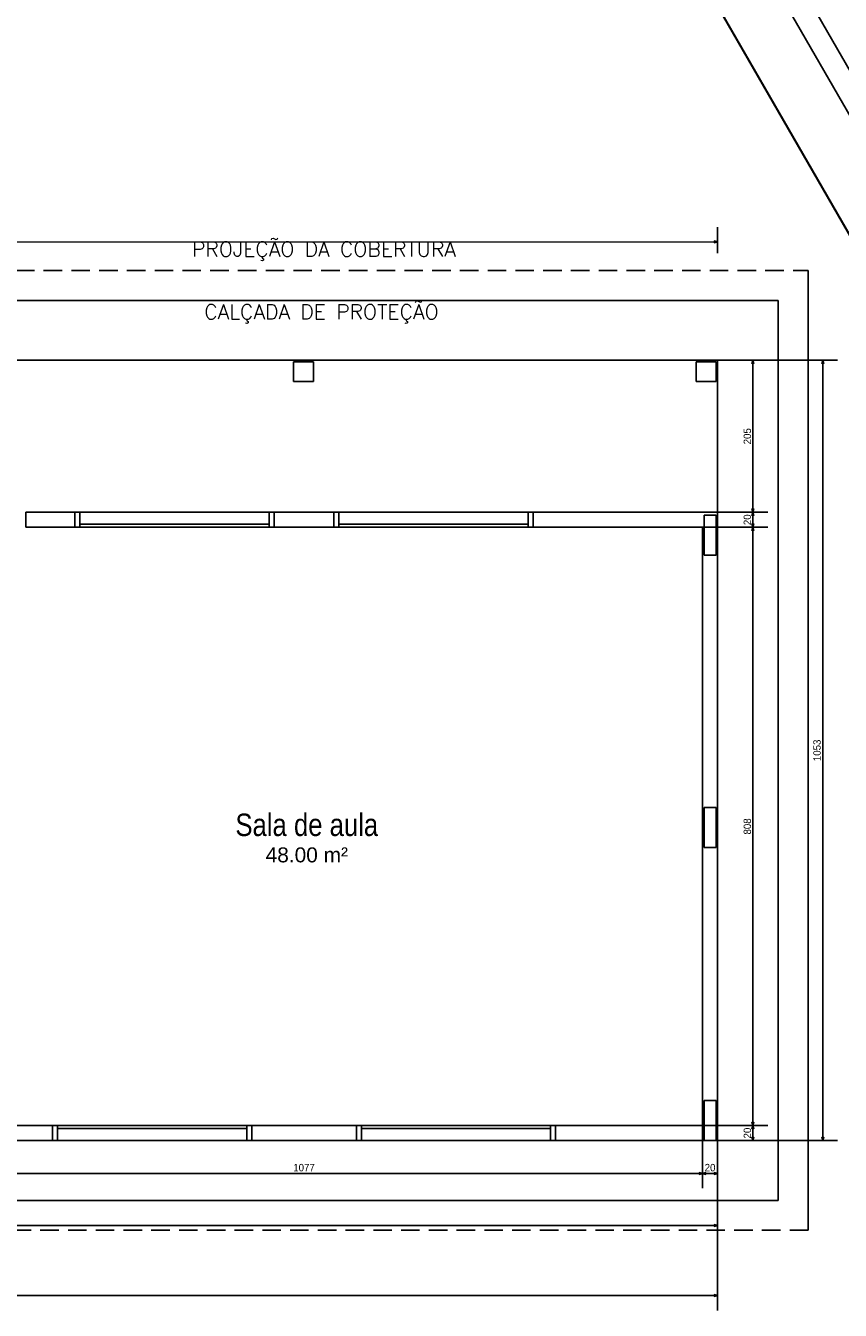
# Model space of a CAD drawing. Header units: millimetres. Extents: x -35 to 343, y 0 to 93.
# Tile 104 of 128: x 281 to 292, y 21 to 38. Entities that reach past the tile are written whole.
import ezdxf

# ---------------------------------------------------------------- set-up
doc = ezdxf.new("R2010")
doc.units = ezdxf.units.MM
doc.linetypes.add('HIDDEN', pattern=[0.375, 0.25, -0.125])
for name, color, linetype in [('A-JANEL', 3, 'Continuous'), ('A-PAREDE', 5, 'Continuous'), ('A-PISOS-NIVEL', 1, 'Continuous'), ('A-PROJCOBERTURA', 7, 'HIDDEN')]:
    doc.layers.add(name, color=color, linetype=linetype)
doc.layers.add('ARQ -TEXTO_AMBIENTE', color=2, linetype='Continuous', lineweight=5)
doc.styles.add('Arial Narrow', font='ARIALN.TTF', dxfattribs={"height": 0.225})
doc.styles.add('Arial_2', font='arial.ttf', dxfattribs={"height": 0.15})
doc.styles.add('GULIM', font='Gulim.ttf')
doc.styles.add('R60', font='SIMPLEX.SHX', dxfattribs={"height": 0.16})
doc.dimstyles.new('GULIM-100', dxfattribs={"dimtxt": 0.1, "dimasz": 0.05, "dimexe": 0.2, "dimexo": 0, "dimgap": 0.025, "dimtad": 1, "dimdec": 0, "dimlfac": 100, "dimzin": 12, "dimdsep": 46, "dimtxsty": 'GULIM', "dimblk": 'OPEN30', "dimcen": 0, "dimclrd": 152, "dimclre": 152, "dimclrt": 152, "dimaunit": 1, "dimadec": 0, "dimazin": 0, "dimtfac": 1.875, "dimtdec": 0, "dimtmove": 2, "dimatfit": 3, "dimldrblk": 'OPEN30', "dimfxl": 0, "dimtolj": 1, "dimtzin": 12, "dimlwd": -1, "dimarcsym": 0})

# ---------------------------------------------------------------- blocks, each defined once
blk = doc.blocks.new('_Open30')
at = {"color": 0, "linetype": 'ByBlock', "lineweight": -2}
for p, q in [((-1, 0.27), (0, 0)), ((0, 0), (-1, -0.27)), ((0, 0), (-1, 0))]:
    blk.add_line(p, q, dxfattribs=at)
blk = doc.blocks.new('*D417')
at = {"color": 152, "lineweight": -2, "transparency": 16777216}
for p, q in [((279.084, 23.059), (279.084, 22.214)), ((289.853, 23.059), (289.853, 22.214))]:
    blk.add_line(p, q, dxfattribs=at)
at = {"color": 152, "transparency": 16777216}
blk.add_line((279.134, 22.414), (289.803, 22.414), dxfattribs=at)
at = {"layer": 'DEFPOINTS', "color": 0, "transparency": 16777216}
for p in [(279.084, 23.059), (289.853, 23.059), (289.853, 22.414)]:
    blk.add_point(p, dxfattribs=at)
at = {"color": 152, "transparency": 16777216, "xscale": 0.05, "yscale": 0.05, "zscale": 0.05, "rotation": 180}
blk.add_blockref('_Open30', (279.084, 22.414), dxfattribs=at)
at = {"color": 152, "transparency": 16777216, "xscale": 0.05, "yscale": 0.05, "zscale": 0.05}
blk.add_blockref('_Open30', (289.853, 22.414), dxfattribs=at)
at = {"color": 152, "transparency": 16777216, "insert": (284.468, 22.491), "char_height": 0.1, "attachment_point": 5, "style": 'GULIM'}
blk.add_mtext('\\A1;1077', dxfattribs=at)
blk = doc.blocks.new('*D418')
at = {"color": 152, "lineweight": -2, "transparency": 16777216}
for p, q in [((289.853, 23.059), (289.853, 22.214)), ((290.055, 22.857), (290.055, 22.214))]:
    blk.add_line(p, q, dxfattribs=at)
at = {"color": 152, "transparency": 16777216}
blk.add_line((289.903, 22.414), (290.005, 22.414), dxfattribs=at)
at = {"layer": 'DEFPOINTS', "color": 0, "transparency": 16777216}
for p in [(289.853, 23.059), (290.055, 22.857), (290.055, 22.414)]:
    blk.add_point(p, dxfattribs=at)
at = {"color": 152, "transparency": 16777216, "xscale": 0.05, "yscale": 0.05, "zscale": 0.05, "rotation": 180}
blk.add_blockref('_Open30', (289.853, 22.414), dxfattribs=at)
at = {"color": 152, "transparency": 16777216, "xscale": 0.05, "yscale": 0.05, "zscale": 0.05}
blk.add_blockref('_Open30', (290.055, 22.414), dxfattribs=at)
at = {"color": 152, "transparency": 16777216, "insert": (289.954, 22.491), "char_height": 0.1, "attachment_point": 5, "style": 'GULIM'}
blk.add_mtext('\\A1;20', dxfattribs=at)
blk = doc.blocks.new('*D298')
at = {"color": 152, "lineweight": -2, "transparency": 16777216}
for p, q in [((213.057, 22.857), (213.057, 21.508)), ((290.055, 22.857), (290.055, 21.508))]:
    blk.add_line(p, q, dxfattribs=at)
at = {"color": 152, "transparency": 16777216}
blk.add_line((213.107, 21.708), (290.005, 21.708), dxfattribs=at)
at = {"layer": 'DEFPOINTS', "color": 0, "transparency": 16777216}
for p in [(213.057, 22.857), (290.055, 22.857), (290.055, 21.708)]:
    blk.add_point(p, dxfattribs=at)
at = {"color": 152, "transparency": 16777216, "xscale": 0.05, "yscale": 0.05, "zscale": 0.05, "rotation": 180}
blk.add_blockref('_Open30', (213.057, 21.708), dxfattribs=at)
at = {"color": 152, "transparency": 16777216, "xscale": 0.05, "yscale": 0.05, "zscale": 0.05}
blk.add_blockref('_Open30', (290.055, 21.708), dxfattribs=at)
at = {"color": 152, "transparency": 16777216, "insert": (251.556, 21.784), "char_height": 0.1, "attachment_point": 5, "style": 'GULIM'}
blk.add_mtext('\\A1;7700', dxfattribs=at)
blk = doc.blocks.new('*D299')
at = {"color": 152, "lineweight": -2, "transparency": 16777216}
for p, q in [((201.214, 22.857), (201.214, 20.565)), ((290.055, 22.857), (290.055, 20.565))]:
    blk.add_line(p, q, dxfattribs=at)
at = {"color": 152, "transparency": 16777216}
blk.add_line((201.264, 20.765), (290.005, 20.765), dxfattribs=at)
at = {"layer": 'DEFPOINTS', "color": 0, "transparency": 16777216}
for p in [(201.214, 22.857), (290.055, 22.857), (290.055, 20.765)]:
    blk.add_point(p, dxfattribs=at)
at = {"color": 152, "transparency": 16777216, "xscale": 0.05, "yscale": 0.05, "zscale": 0.05, "rotation": 180}
blk.add_blockref('_Open30', (201.214, 20.765), dxfattribs=at)
at = {"color": 152, "transparency": 16777216, "xscale": 0.05, "yscale": 0.05, "zscale": 0.05}
blk.add_blockref('_Open30', (290.055, 20.765), dxfattribs=at)
at = {"color": 152, "transparency": 16777216, "insert": (245.634, 20.842), "char_height": 0.1, "attachment_point": 5, "style": 'GULIM'}
blk.add_mtext('\\A1;8884', dxfattribs=at)
blk = doc.blocks.new('*D341')
at = {"color": 152, "lineweight": -2, "transparency": 16777216}
for p, q in [((289.853, 23.059), (290.734, 23.059)), ((290.055, 22.857), (290.734, 22.857))]:
    blk.add_line(p, q, dxfattribs=at)
at = {"color": 152, "transparency": 16777216}
blk.add_line((290.534, 22.907), (290.534, 23.009), dxfattribs=at)
at = {"layer": 'DEFPOINTS', "color": 0, "transparency": 16777216}
for p in [(289.853, 23.059), (290.534, 23.059), (290.055, 22.857)]:
    blk.add_point(p, dxfattribs=at)
at = {"color": 152, "transparency": 16777216, "xscale": 0.05, "yscale": 0.05, "zscale": 0.05}
for p, rotation in [((290.534, 23.059), 90), ((290.534, 22.857), 270)]:
    blk.add_blockref('_Open30', p, dxfattribs=dict(at, rotation=rotation))
at = {"color": 152, "transparency": 16777216, "insert": (290.458, 22.958), "char_height": 0.1, "attachment_point": 5, "rotation": 90, "style": 'GULIM'}
blk.add_mtext('\\A1;20', dxfattribs=at)
blk = doc.blocks.new('*D342')
at = {"color": 152, "lineweight": -2, "transparency": 16777216}
for p, q in [((289.853, 31.136), (290.734, 31.136)), ((289.853, 23.059), (290.734, 23.059))]:
    blk.add_line(p, q, dxfattribs=at)
at = {"color": 152, "transparency": 16777216}
blk.add_line((290.534, 23.109), (290.534, 31.086), dxfattribs=at)
at = {"layer": 'DEFPOINTS', "color": 0, "transparency": 16777216}
for p in [(289.853, 31.136), (290.534, 31.136), (289.853, 23.059)]:
    blk.add_point(p, dxfattribs=at)
at = {"color": 152, "transparency": 16777216, "xscale": 0.05, "yscale": 0.05, "zscale": 0.05}
for p, rotation in [((290.534, 31.136), 90), ((290.534, 23.059), 270)]:
    blk.add_blockref('_Open30', p, dxfattribs=dict(at, rotation=rotation))
at = {"color": 152, "transparency": 16777216, "insert": (290.458, 27.097), "char_height": 0.1, "attachment_point": 5, "rotation": 90, "style": 'GULIM'}
blk.add_mtext('\\A1;808', dxfattribs=at)
blk = doc.blocks.new('*D343')
at = {"color": 152, "lineweight": -2, "transparency": 16777216}
for p, q in [((290.055, 31.338), (290.734, 31.338)), ((289.853, 31.136), (290.734, 31.136))]:
    blk.add_line(p, q, dxfattribs=at)
at = {"color": 152, "transparency": 16777216}
blk.add_line((290.534, 31.186), (290.534, 31.288), dxfattribs=at)
at = {"layer": 'DEFPOINTS', "color": 0, "transparency": 16777216}
for p in [(290.055, 31.338), (290.534, 31.338), (289.853, 31.136)]:
    blk.add_point(p, dxfattribs=at)
at = {"color": 152, "transparency": 16777216, "xscale": 0.05, "yscale": 0.05, "zscale": 0.05}
for p, rotation in [((290.534, 31.338), 90), ((290.534, 31.136), 270)]:
    blk.add_blockref('_Open30', p, dxfattribs=dict(at, rotation=rotation))
at = {"color": 152, "transparency": 16777216, "insert": (290.458, 31.237), "char_height": 0.1, "attachment_point": 5, "rotation": 90, "style": 'GULIM'}
blk.add_mtext('\\A1;20', dxfattribs=at)
blk = doc.blocks.new('*D344')
at = {"color": 152, "lineweight": -2, "transparency": 16777216}
for p, q in [((290.055, 33.391), (290.734, 33.391)), ((290.055, 31.338), (290.734, 31.338))]:
    blk.add_line(p, q, dxfattribs=at)
at = {"color": 152, "transparency": 16777216}
blk.add_line((290.534, 31.388), (290.534, 33.341), dxfattribs=at)
at = {"layer": 'DEFPOINTS', "color": 0, "transparency": 16777216}
for p in [(290.055, 33.391), (290.534, 33.391), (290.055, 31.338)]:
    blk.add_point(p, dxfattribs=at)
at = {"color": 152, "transparency": 16777216, "xscale": 0.05, "yscale": 0.05, "zscale": 0.05}
for p, rotation in [((290.534, 33.391), 90), ((290.534, 31.338), 270)]:
    blk.add_blockref('_Open30', p, dxfattribs=dict(at, rotation=rotation))
at = {"color": 152, "transparency": 16777216, "insert": (290.458, 32.364), "char_height": 0.1, "attachment_point": 5, "rotation": 90, "style": 'GULIM'}
blk.add_mtext('\\A1;205', dxfattribs=at)
blk = doc.blocks.new('*D345')
at = {"color": 152, "lineweight": -2, "transparency": 16777216}
for p, q in [((290.055, 33.391), (291.677, 33.391)), ((290.055, 22.857), (291.677, 22.857))]:
    blk.add_line(p, q, dxfattribs=at)
at = {"color": 152, "transparency": 16777216}
blk.add_line((291.477, 22.907), (291.477, 33.341), dxfattribs=at)
at = {"layer": 'DEFPOINTS', "color": 0, "transparency": 16777216}
for p in [(290.055, 33.391), (291.477, 33.391), (290.055, 22.857)]:
    blk.add_point(p, dxfattribs=at)
at = {"color": 152, "transparency": 16777216, "xscale": 0.05, "yscale": 0.05, "zscale": 0.05}
for p, rotation in [((291.477, 33.391), 90), ((291.477, 22.857), 270)]:
    blk.add_blockref('_Open30', p, dxfattribs=dict(at, rotation=rotation))
at = {"color": 152, "transparency": 16777216, "insert": (291.4, 28.124), "char_height": 0.1, "attachment_point": 5, "rotation": 90, "style": 'GULIM'}
blk.add_mtext('\\A1;1053', dxfattribs=at)
blk = doc.blocks.new('*D519')
at = {"color": 152, "lineweight": -2, "transparency": 16777216}
for p, q in [((253.507, 34.853), (253.507, 35.173)), ((290.054, 34.837), (290.054, 35.187))]:
    blk.add_line(p, q, dxfattribs=at)
at = {"color": 152, "transparency": 16777216}
blk.add_line((253.557, 34.973), (290.004, 34.987), dxfattribs=at)
at = {"layer": 'DEFPOINTS', "color": 0, "transparency": 16777216}
for p in [(290.054, 34.987), (253.507, 34.853), (290.055, 33.391)]:
    blk.add_point(p, dxfattribs=at)
at = {"color": 152, "transparency": 16777216, "xscale": 0.05, "yscale": 0.05, "zscale": 0.05}
for p, rotation in [((253.507, 34.973), 180.0210811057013), ((290.054, 34.987), 0.02108110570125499)]:
    blk.add_blockref('_Open30', p, dxfattribs=dict(at, rotation=rotation))
at = {"color": 152, "transparency": 16777216, "insert": (271.781, 35.056), "char_height": 0.1, "attachment_point": 5, "rotation": 0.0211, "style": 'GULIM', "bg_fill": 3, "box_fill_scale": 1.1, "bg_fill_color": 256, "bg_fill_true_color": 13158600, "bg_fill_transparency": 0}
blk.add_mtext('\\A1;3655', dxfattribs=at)

msp = doc.modelspace()

# ---------------------------------------------------------------- linework, layer by layer
at = {"layer": 'A-JANEL', "color": 2}
for p, q in [((281.3723, 31.33785), (281.43961, 31.33785)), ((281.43961, 31.13592), (281.43961, 31.33785)), ((281.43961, 31.33785), (283.9973, 31.33785)), ((284.06461, 31.33785), (283.9973, 31.33785)), ((283.9973, 31.13592), (283.9973, 31.33785)), ((284.8723, 31.33785), (284.93961, 31.33785)), ((284.93961, 31.13592), (284.93961, 31.33785)), ((284.93961, 31.33785), (287.4973, 31.33785)), ((287.4973, 31.13592), (287.4973, 31.33785)), ((287.56461, 31.33785), (287.4973, 31.33785)), ((281.3723, 31.13592), (284.06461, 31.13592)), ((281.43961, 31.17631), (283.9973, 31.17631)), ((284.8723, 31.13592), (287.56461, 31.13592)), ((284.93961, 31.17631), (287.4973, 31.17631)), ((281.06942, 23.059), (283.76172, 23.059)), ((281.13672, 23.059), (281.13672, 22.85708)), ((281.13672, 23.01862), (283.69442, 23.01862)), ((283.69442, 23.059), (283.69442, 22.85708)), ((285.17519, 23.059), (287.86749, 23.059)), ((285.24249, 23.059), (285.24249, 22.85708)), ((285.24249, 23.01862), (287.80019, 23.01862)), ((287.80019, 23.059), (287.80019, 22.85708)), ((281.06942, 22.85708), (281.13672, 22.85708)), ((281.13672, 22.85708), (283.69442, 22.85708)), ((283.76172, 22.85708), (283.69442, 22.85708)), ((285.17519, 22.85708), (285.24249, 22.85708)), ((285.24249, 22.85708), (287.80019, 22.85708)), ((287.86749, 22.85708), (287.80019, 22.85708))]:
    msp.add_line(p, q, dxfattribs=at)
at = {"layer": 'A-PAREDE', "color": 252}
for p, q in [((291.27999, 34.60227), (291.27999, 21.64554)), ((290.87615, 34.19842), (290.87615, 22.04904)), ((289.87326, 31.29746), (289.87326, 30.759)), ((290.0348, 31.29746), (289.87326, 31.29746)), ((289.87326, 31.29746), (289.87326, 30.759)), ((290.0348, 31.29746), (289.87326, 31.29746)), ((290.0348, 30.759), (290.0348, 31.29746)), ((290.0348, 30.759), (290.0348, 31.29746)), ((289.87326, 30.759), (290.0348, 30.759)), ((289.87326, 30.759), (290.0348, 30.759)), ((289.87326, 27.35323), (289.87326, 26.81477)), ((290.0348, 27.35323), (289.87326, 27.35323)), ((290.0348, 27.35323), (290.0348, 26.81477)), ((289.87326, 26.81477), (290.0348, 26.81477)), ((289.87326, 23.39554), (289.87326, 22.85708)), ((290.0348, 23.39554), (289.87326, 23.39554)), ((290.0348, 23.39554), (289.87326, 23.39554)), ((290.0348, 22.85708), (290.0348, 23.39554)), ((289.87326, 22.85708), (290.0348, 22.85708))]:
    msp.add_line(p, q, dxfattribs=at)
at = {"layer": 'A-PAREDE', "color": 4}
for p, q in [((284.32711, 33.37054), (284.32711, 33.10131)), ((284.59634, 33.37054), (284.32711, 33.37054)), ((284.59634, 33.10131), (284.59634, 33.37054)), ((289.76557, 33.37054), (289.76557, 33.10131)), ((290.0348, 33.37054), (289.76557, 33.37054)), ((290.0348, 33.10131), (290.0348, 33.37054)), ((284.32711, 33.10131), (284.59634, 33.10131)), ((289.76557, 33.10131), (290.0348, 33.10131)), ((280.70715, 31.33785), (281.3723, 31.33785)), ((280.70715, 31.13592), (280.70715, 31.33785)), ((281.3723, 31.13592), (281.3723, 31.33785)), ((284.8723, 31.33785), (284.06461, 31.33785)), ((284.06461, 31.13592), (284.06461, 31.33785)), ((284.8723, 31.13592), (284.8723, 31.33785)), ((287.56461, 31.33785), (290.05499, 31.33785)), ((287.56461, 31.13592), (287.56461, 31.33785)), ((290.05499, 31.33785), (290.05499, 22.85708)), ((280.70715, 31.13592), (281.3723, 31.13592)), ((284.8723, 31.13592), (284.06461, 31.13592)), ((287.56461, 31.13592), (289.85307, 31.13592)), ((289.85307, 31.13592), (289.85307, 23.059)), ((281.06942, 23.059), (281.06942, 22.85708)), ((285.17519, 23.059), (283.76172, 23.059)), ((283.76172, 23.059), (283.76172, 22.85708)), ((285.17519, 23.059), (285.17519, 22.85708)), ((287.86749, 23.059), (289.85307, 23.059)), ((287.86749, 23.059), (287.86749, 22.85708)), ((285.17519, 22.85708), (283.76172, 22.85708)), ((287.86749, 22.85708), (290.05499, 22.85708))]:
    msp.add_line(p, q, dxfattribs=at)
at = {"layer": 'A-PAREDE', "color": 252}
for points in [[(326.34662, 37.77711), (299.30239, 22.15755), (276.95026, 60.85878), (303.99449, 76.47833)], [(326.35259, 37.78056), (299.31077, 22.15683), (276.95267, 60.8546), (303.99449, 76.47833)]]:
    msp.add_lwpolyline(points, close=True, dxfattribs=at)
at = {"layer": 'A-PAREDE', "color": 4}
for points in [[(293.61882, 34.22852), (284.56786, 49.89408)], [(293.35656, 34.077), (284.3056, 49.74256)], [(284.8723, 31.33785), (284.06461, 31.33785)], [(279.08384, 31.13592), (279.08384, 31.13592), (279.08384, 23.059), (281.06942, 23.059)], [(284.8723, 31.13592), (284.06461, 31.13592)], [(283.76172, 23.059), (285.17519, 23.059)], [(278.88192, 22.85708), (281.06942, 22.85708)], [(283.76172, 22.85708), (285.17519, 22.85708)]]:
    msp.add_lwpolyline(points, dxfattribs=at)
at = {"layer": 'A-PISOS-NIVEL', "color": 252}
for p, q in [((290.87615, 34.19842), (254.32807, 34.19842)), ((212.2473, 22.04938), (290.87615, 22.04904))]:
    msp.add_line(p, q, dxfattribs=at)
at = {"layer": 'A-PISOS-NIVEL', "color": 2}
for p, q in [((290.05499, 33.39073), (279.11749, 33.39073)), ((290.05499, 31.33785), (290.05499, 33.39073))]:
    msp.add_line(p, q, dxfattribs=at)
at = {"layer": 'A-PROJCOBERTURA', "color": 252}
for p, q in [((213.07519, 34.60227), (291.27999, 34.60227)), ((291.27999, 21.64554), (211.84345, 21.64554))]:
    msp.add_line(p, q, dxfattribs=at)

# ---------------------------------------------------------------- texts
at = {"layer": 'A-PAREDE', "color": 252, "style": 'R60'}
for s, p in [('PROJEÇÃO DA COBERTURA', (282.95348, 34.78859)), ('CALÇADA DE PROTEÇÃO', (283.11947, 33.94276))]:
    msp.add_text(s, height=0.2019231, dxfattribs=at).set_placement(p)
at = {"layer": 'ARQ -TEXTO_AMBIENTE', "attachment_point": 2}
for s, insert, char_height, width, line_spacing_factor, style in [('Sala de aula', (284.50556, 27.27051), 0.3028062, 2.4645251, 0.974696, 'Arial Narrow'), ('48.00 m²', (284.50556, 26.81434), 0.201871, 1.7596538, 0.941778, 'Arial_2')]:
    msp.add_mtext(s, dxfattribs=dict(at, insert=insert, char_height=char_height, width=width, line_spacing_factor=line_spacing_factor, style=style))

# ---------------------------------------------------------------- dimensions: what is measured, and where the dimension line sits
for base, p1, p2, picture, middle in [((290.53434, 33.39073), (290.05499, 31.33785), (290.05499, 33.39073), '*D344', (290.45808, 32.36429)), ((291.47665, 33.39073), (290.05499, 22.85708), (290.05499, 33.39073), '*D345', (291.40025, 28.1239)), ((290.53434, 31.33785), (289.85307, 31.13592), (290.05499, 31.33785), '*D343', (290.45808, 31.23688)), ((290.53434, 31.13592), (289.85307, 23.059), (289.85307, 31.13592), '*D342', (290.45808, 27.09746)), ((290.53434, 23.059), (290.05499, 22.85708), (289.85307, 23.059), '*D341', (290.45808, 22.95804))]:
    dim = msp.add_linear_dim(base=base, p1=p1, p2=p2, angle=270, dimstyle='GULIM-100')
    dim.commit()
    dim.dimension.update_dxf_attribs({"geometry": picture, "text_midpoint": middle})
for base, p1, p2, picture, middle in [((289.85307, 22.41427), (279.08384, 23.059), (289.85307, 23.059), '*D417', (284.46845, 22.49067)), ((290.05499, 22.41427), (289.85307, 23.059), (290.05499, 22.85708), '*D418', (289.95403, 22.49054)), ((290.05499, 20.76542), (201.2136, 22.85687), (290.05499, 22.85708), '*D299', (245.6343, 20.84175)), ((290.05499, 21.70773), (213.05669, 22.85687), (290.05499, 22.85708), '*D298', (251.55584, 21.78406))]:
    dim = msp.add_linear_dim(base=base, p1=p1, p2=p2, dimstyle='GULIM-100')
    dim.commit()
    dim.dimension.update_dxf_attribs({"geometry": picture, "text_midpoint": middle})

# ---------------------------------------------------------------- next in the draw order: dimensions: what is measured, and where the dimension line sits
dim = msp.add_linear_dim(base=(290.05441, 34.98669), p1=(253.50692, 34.85321), p2=(290.05499, 33.39073), angle=180.021081, dimstyle='GULIM-100', override={"dimfxl": 0.15, "dimfxlon": 1, "dimtfill": 1, "dimtfillclr": 256, "dimarcsym": 2})
dim.commit()
dim.dimension.update_dxf_attribs({"geometry": '*D519', "text_midpoint": (271.78061, 35.05623)})

doc.saveas('drawing.dxf')
